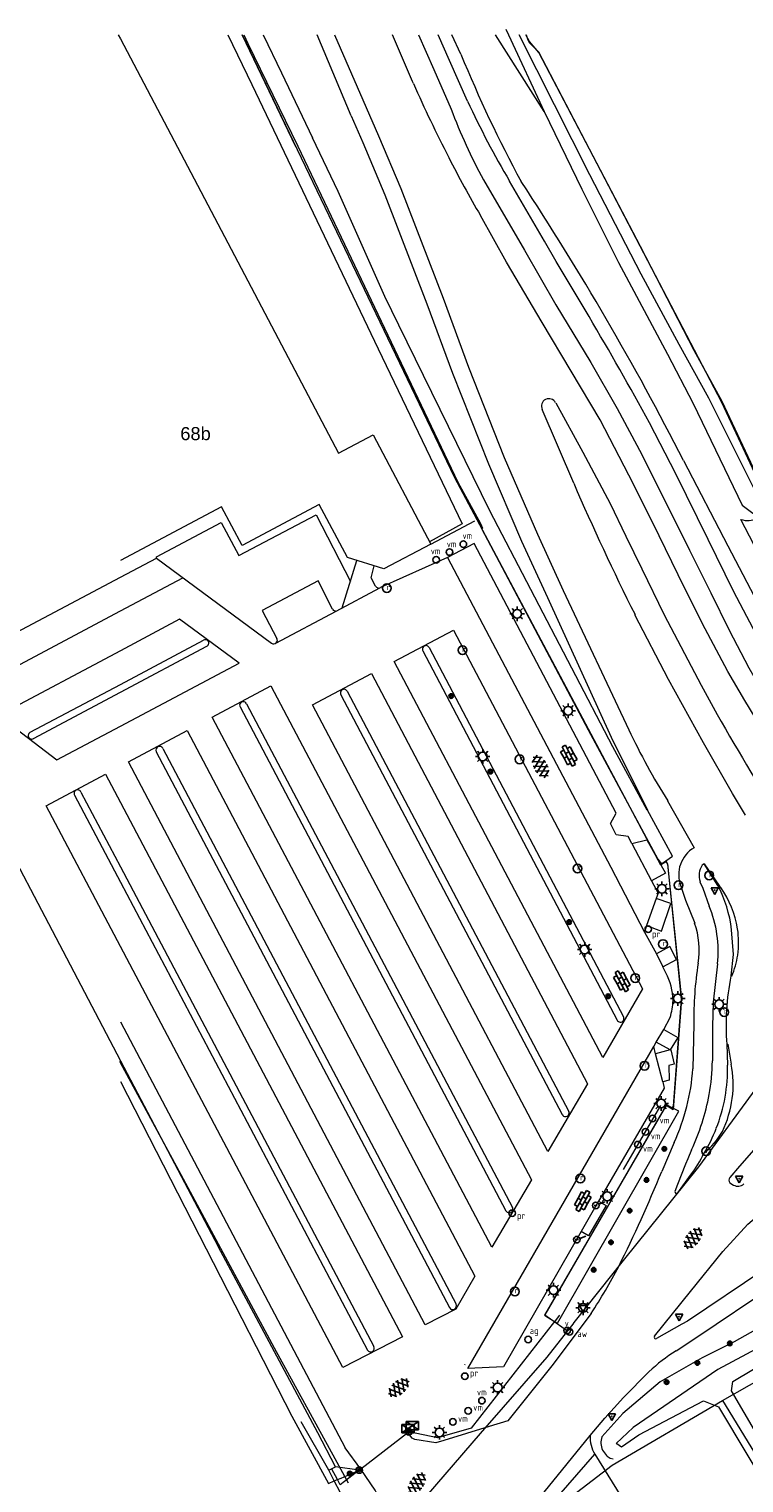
# Model space of a CAD drawing. Header units: metres. Extents: x 117922 to 130630, y 447724 to 454087.
# Tile 5 of 61: x 123987 to 124086, y 449801 to 450001. Entities that reach past the tile are written whole.
import ezdxf

# ---------------------------------------------------------------- set-up
doc = ezdxf.new("R2010")
doc.units = ezdxf.units.M
doc.layers.get('0').update_dxf_attribs({"color": 8})
for name, color, linetype, lineweight in [('B01', 8, 'Continuous', 0), ('G01', 8, 'Continuous', 0), ('G03', 8, 'Continuous', 0), ('T00', 8, 'Continuous', 0), ('T09', 8, 'Continuous', 0), ('T20', 8, 'Continuous', 0), ('V00', 8, 'Continuous', 0), ('W00', 8, 'Continuous', 0), ('Z02', 7, 'Continuous', 0)]:
    doc.layers.add(name, color=color, linetype=linetype, lineweight=lineweight)
for name, color, linetype in [('SYM-GV1', 8, 'Continuous'), ('SYM-OV4', 8, 'Continuous'), ('TOPOT14', 8, 'Continuous'), ('TOPOT20', 8, 'Continuous'), ('TOPOT21', 8, 'Continuous'), ('TOPOT23', 8, 'Continuous'), ('TOPOT26', 8, 'Continuous'), ('TOPOT31', 8, 'Continuous'), ('TOPOT35', 8, 'Continuous'), ('TOPOT52', 8, 'Continuous'), ('TOPOT63', 8, 'Continuous'), ('TOPOT79', 8, 'Continuous'), ('TOPOT82', 8, 'Continuous'), ('TOPOT85', 8, 'Continuous'), ('TOPOT94', 8, 'Continuous')]:
    doc.layers.add(name, color=color, linetype=linetype)
doc.styles.add('ISO', font='ISO')
doc.styles.add('Z02', font='arial.ttf', dxfattribs={"height": 1.8})

# ---------------------------------------------------------------- blocks, each defined once
blk = doc.blocks.new('asfalt6')
at = {"color": 0, "linetype": 'ByBlock', "lineweight": -2}
for p, q in [((-0.93, 0.18), (0.7, 1.13)), ((-0.89, -0.52), (0.89, 0.52)), ((-0.89, 0.52), (0.89, -0.52)), ((-0.76, 1.01), (0.3, 1.62)), ((-0.7, 1.13), (0.93, 0.18)), ((-0.3, 1.62), (0.76, 1.01)), ((-0.93, -0.18), (0.7, -1.13)), ((-0.76, -1.01), (0.3, -1.62)), ((-0.7, -1.13), (0.93, -0.18)), ((-0.3, -1.62), (0.76, -1.01))]:
    blk.add_line(p, q, dxfattribs=at)
blk = doc.blocks.new('paal')
at = {"color": 0}
for radius in [0.45, 0.2]:
    blk.add_circle((0, 0), radius, dxfattribs=at)
blk = doc.blocks.new('lichtmast')
at = {"color": 0}
for p, q in [((-0.6, 0), (-1, 0)), ((-0.71, 0.71), (-0.42, 0.42)), ((0, 0.6), (0, 1)), ((0.42, 0.42), (0.71, 0.71)), ((0.6, 0), (1, 0)), ((-0.42, -0.42), (-0.71, -0.71)), ((0, -0.6), (0, -1)), ((0.42, -0.42), (0.71, -0.71))]:
    blk.add_line(p, q, dxfattribs=at)
blk.add_circle((0, 0), 0.6, dxfattribs=at)
blk = doc.blocks.new('schk')
at = {"color": 0}
for p, q in [((0.86, 0.56), (-0.86, 0.56)), ((-0.86, 0.56), (-0.86, -0.56)), ((0.86, -0.56), (0.86, 0.56)), ((-0.86, -0.56), (0.86, -0.56))]:
    blk.add_line(p, q, dxfattribs=at)
at = {"color": 0, "linetype": 'Continuous'}
for p, q in [((-0.86, 0.56), (0.86, -0.56)), ((-0.86, -0.56), (0.86, 0.56))]:
    blk.add_line(p, q, dxfattribs=at)
blk = doc.blocks.new('vlaggenmast')
at = {"color": 0}
blk.add_circle((0, 0), 0.45, dxfattribs=at)
at = {"color": 0, "style": 'ISO'}
blk.add_attdef('VLAGGENMAST', (0.7, 0), '', height=0.9, dxfattribs=at)
blk = doc.blocks.new('boom')
at = {"color": 0}
for radius in [0.315, 0.225, 0.135]:
    blk.add_circle((0, 0), radius, dxfattribs=at)
blk = doc.blocks.new('afsl-water')
at = {"color": 0}
blk.add_circle((0, 0), 0.45, dxfattribs=at)
at = {"color": 0, "style": 'ISO'}
blk.add_attdef('AFSL-WATER', (0.7, 0), '', height=0.9, dxfattribs=at)
blk = doc.blocks.new('afsl-gas')
at = {"color": 0}
blk.add_circle((0, 0), 0.45, dxfattribs=at)
at = {"color": 0, "style": 'ISO'}
blk.add_attdef('AFSL-GAS', (0.7, 0), '', height=0.9, dxfattribs=at)
blk = doc.blocks.new('verkeersbord')
at = {"color": 0}
for p, q in [((0.5, 0.32), (-0.5, 0.32)), ((-0.5, 0.32), (0, -0.6)), ((0, -0.6), (0.5, 0.32))]:
    blk.add_line(p, q, dxfattribs=at)
blk = doc.blocks.new('verklikker')
at = {"color": 0}
blk.add_circle((0, 0), 0.45, dxfattribs=at)
at = {"color": 0, "style": 'ISO'}
blk.add_attdef('VERKLIKKER', (0.7, 0), '', height=0.9, dxfattribs=at)
blk = doc.blocks.new('aanduidingsbord')
at = {"color": 0}
for p, q in [((-0.81, -0.33), (0, 0)), ((-1.45, -0.5), (-1.01, -0.5))]:
    blk.add_line(p, q, dxfattribs=at)
blk.add_circle((-1.23, -0.5), 0.45, dxfattribs=at)
blk = doc.blocks.new('afvalbak')
at = {"color": 0}
blk.add_circle((0, 0), 0.45, dxfattribs=at)
at = {"color": 0, "style": 'ISO'}
blk.add_attdef('AFVALBAK', (0.7, 0), '', height=0.9, dxfattribs=at)
blk = doc.blocks.new('klinkers6')
at = {"color": 0, "linetype": 'ByBlock', "lineweight": -2}
for p, q in [((-0.25, 1), (-0.75, 1)), ((-0.75, 1), (-0.75, 0)), ((-0.25, 0), (-0.75, 0)), ((-0.75, 0), (-0.75, -1)), ((0.25, 1.5), (-0.25, 1.5)), ((-0.25, 1.5), (-0.25, 0.5)), ((0.25, 0.5), (-0.25, 0.5)), ((-0.25, 0.5), (-0.25, -0.5)), ((0.25, 0.5), (0.25, 1.5)), ((0.75, 1), (0.25, 1)), ((0.25, -0.5), (0.25, 0.5)), ((0.75, 0), (0.75, 1)), ((-0.75, -1), (-0.25, -1)), ((-0.25, -0.5), (-0.25, 0)), ((0.25, -0.5), (-0.25, -0.5)), ((-0.25, -0.5), (-0.25, -1.5)), ((-0.25, -1.5), (0.25, -1.5)), ((0.75, 0), (0.25, 0)), ((0.25, 0), (0.25, -0.5)), ((0.25, -1.5), (0.25, -0.5)), ((0.25, -1), (0.75, -1)), ((0.75, -1), (0.75, 0))]:
    blk.add_line(p, q, dxfattribs=at)
blk = doc.blocks.new('kolk')
at = {"color": 0}
blk.add_circle((0, 0), 0.6, dxfattribs=at)
at = {"color": 0, "linetype": 'Continuous', "style": 'ISO'}
blk.add_attdef('KOLK', (-0.04, -0.26), '', height=0.8, dxfattribs=at)
blk = doc.blocks.new('verkeersbord-pl')
at = {"color": 0, "linetype": 'Continuous'}
blk.add_circle((0, 0), 0.03, dxfattribs=at)

msp = doc.modelspace()

# ---------------------------------------------------------------- linework, layer by layer
at = {"layer": 'B01', "flags": 128}
for points in [[(123999.7, 450000), (124000, 449999.44)], [(124000, 449999.44), (124030.01, 449942.47), (124034.74, 449944.97), (124042.67, 449929.95)], [(124042.67, 449929.95), (124036.23, 449926.57), (124031.21, 449928.12), (124027.34, 449935.41), (124016.72, 449929.75), (124013.89, 449935.08), (124000, 449927.71)]]:
    msp.add_lwpolyline(points, dxfattribs=at)
at = {"layer": 'G01', "flags": 128}
for points in [[(124016.74, 450000), (124045.96, 449939.13)], [(124055.78, 450000), (124056, 449999.45), (124056.23, 449998.92)], [(124056.23, 449998.92), (124057.5, 449997.64), (124082.67, 449949.47), (124089.8, 449934.19)], [(124045.96, 449939.13), (124074.29, 449885.84)], [(124074.29, 449885.84), (124075.02, 449886.33), (124075.23, 449885.97), (124076.33, 449875.36)], [(124076.33, 449875.36), (124077.16, 449867.41), (124076.03, 449852.23)], [(124075.06, 449852.82), (124058.35, 449824)], [(124075.06, 449852.82), (124076.03, 449852.23)], [(124058.35, 449824), (124061.49, 449821.8)], [(124082.81, 449812.22), (124097.66, 449820.64), (124103.46, 449823.96)], [(124053.46, 449788.38), (124060.76, 449798.05), (124067.61, 449803.32), (124082.81, 449812.22)], [(124082.81, 449812.22), (124093.98, 449793.91), (124100.65, 449781.81), (124109.97, 449764.6)]]:
    msp.add_lwpolyline(points, dxfattribs=at)
at = {"layer": 'G03', "flags": 128}
for points in [[(124091.34, 449860.59), (124086.87, 449854.43), (124079.52, 449844.34), (124069.14, 449831.47), (124062.38, 449822.93)], [(124000, 449858.65), (123999.9, 449858.82)], [(124031.35, 449800.83), (124021.21, 449819.41), (124008.34, 449843.24), (124000, 449858.65)], [(124061.49, 449821.8), (124058.63, 449818.15), (124049.48, 449807.65), (124040.92, 449797.7), (124036.12, 449792.31)], [(124062.38, 449822.93), (124062.21, 449822.72), (124061.49, 449821.8)]]:
    msp.add_lwpolyline(points, dxfattribs=at)
at = {"layer": 'T00', "flags": 128}
for points in [[(124024.14, 449984.57), (124016.72, 450000)], [(124090.35, 449933.21), (124089.16, 449935.91), (124082.74, 449949.57), (124078.93, 449956.57), (124071.51, 449970.87), (124057.53, 449997.56), (124056.26, 449999.07), (124055.77, 450000)], [(124042.67, 449929.95), (124048.76, 449933.16)], [(124075.02, 449886.41), (124075.22, 449886.01), (124077.14, 449867.4), (124076.01, 449852.69), (124075.88, 449852.45)], [(124069.19, 449843.96), (124074.31, 449852.75)], [(124060.37, 449823.93), (124059.77, 449823.17), (124059.7, 449823.08), (124048.24, 449808.42), (124043.59, 449807.05), (124039.67, 449807.89), (124039.53, 449807.78), (124033.04, 449802.78), (124032.85, 449802.64), (124030.8, 449801.05), (124030.23, 449800.6), (124029.84, 449801.32), (124029.07, 449802.76)], [(124024.69, 449789.59), (124022.17, 449792.18), (124027.73, 449798.2), (124030.27, 449799.49), (124029.41, 449801.14), (124028.64, 449802.62)]]:
    msp.add_lwpolyline(points, dxfattribs=at)
at = {"layer": 'T09', "flags": 128}
for points in [[(124058.29, 449989.46), (124051.6, 449999.99), (124051.6, 450000)], [(124031.72, 449988.83), (124033.32, 449985.17), (124036.36, 449977.99), (124042.16, 449962.98), (124045.68, 449953.45), (124050.6, 449940.99), (124055.18, 449930.37), (124058.73, 449922.61), (124067.49, 449903.42), (124072.47, 449893.38)], [(124077.43, 449941.44), (124083.54, 449929.72), (124090.81, 449915.81)], [(124088.33, 449927.52), (124085.34, 449933.36)], [(124113.65, 449820.32), (124111.66, 449824.33), (124110.71, 449825.69), (124109.15, 449827.91), (124107.15, 449830), (124106.79, 449830.07), (124103.92, 449830.61), (124096.55, 449827.08), (124084.42, 449820.29), (124080.02, 449818.06), (124074.21, 449814.76), (124069.09, 449810.42), (124066.22, 449807.21)], [(124023.57, 449810.03), (124028.61, 449800.79), (124029.41, 449801.14), (124029.84, 449801.32), (124030.34, 449801.54), (124032.85, 449802.64), (124029.6, 449803.09)], [(124066.32, 449805.36), (124066.83, 449804.64), (124066.95, 449804.56), (124067.36, 449804.28), (124067.78, 449804.2)]]:
    msp.add_lwpolyline(points, dxfattribs=at)
at = {"layer": 'T09'}
for centre, radius, start, end in [((124216.19, 450066.72), 183.03, 202.2828, 208.3453), ((123726.63, 449763.01), 393.58, 26.9601, 33.4264), ((124086.27, 449935.9), 2.7, 249.8665, 348.0794), ((124068.43, 449806.41), 2.36, 160.0283, 206.3451)]:
    msp.add_arc(centre, radius, start, end, dxfattribs=at)
at = {"layer": 'T20', "flags": 128}
for points in [[(124031.72, 449988.83), (124027.04, 450000)], [(124046.83, 449997.31), (124045.59, 450000)]]:
    msp.add_lwpolyline(points, dxfattribs=at)
at = {"layer": 'V00', "flags": 128}
for points in [[(124014.79, 450000), (124018.05, 449993.18), (124035.46, 449956.8), (124046.99, 449932.75), (124042.52, 449930.29)], [(124029.44, 450000), (124033.32, 449991.07), (124033.79, 449989.99), (124035.48, 449986.12), (124038.55, 449978.87), (124044.38, 449963.79), (124047.89, 449954.28), (124052.78, 449941.89), (124057.34, 449931.34), (124060.88, 449923.59), (124069.91, 449904.44)], [(124040.31, 449993.32), (124040.19, 449993.59), (124037.4, 450000)], [(124040.99, 450000), (124043.1, 449995.22), (124045.49, 449989.79)], [(124047.74, 449990.87), (124045.27, 449996.44), (124043.7, 450000)], [(124049.94, 449980.04), (124055.59, 449970.36), (124059.89, 449962.88), (124064.71, 449954.94), (124068.32, 449948.61), (124071.72, 449942.27), (124078.27, 449929.14), (124081.19, 449923.26), (124083.7, 449918.12), (124086.45, 449912.97), (124089.16, 449908.17), (124090.82, 449905.24)], [(124064.45, 449961.24), (124059.95, 449968.83), (124058.34, 449971.6), (124053.51, 449979.88)], [(124089.65, 449902.34), (124088.77, 449903.52), (124088.86, 449903.57), (124085.88, 449908.48), (124083.52, 449912.46), (124080.01, 449919.07), (124076.7, 449925.73), (124073.24, 449932.87), (124069.91, 449939.46), (124065.96, 449947.03), (124058.02, 449960.42), (124053.08, 449968.72), (124049.51, 449975.15)], [(124062.34, 449938.36), (124058.02, 449948.47)], [(124059.86, 449949.4), (124063.61, 449942.61), (124067.34, 449935.54), (124069.53, 449931.05), (124071.72, 449926.56), (124074.8, 449920.25), (124079.86, 449910.57)], [(124090.67, 449911.66), (124088.39, 449915.73), (124084.3, 449923.51), (124080.84, 449930.61), (124076.37, 449939.63), (124072.78, 449946.64)], [(124004.95, 449928.03), (124004.96, 449928.22), (124013.85, 449932.92), (124016.27, 449928.39), (124026.9, 449933.98), (124031.64, 449924.82)], [(124070.35, 449888.78), (124069.85, 449889.76), (124068.17, 449889.97), (124067.41, 449891.53), (124068.18, 449892.95), (124048.64, 449930.05), (124044.98, 449928.12)], [(124000, 449925.41), (124004.94, 449928.03), (124020.79, 449916.33)], [(124030.48, 449921.19), (124032.53, 449927.7)], [(124044.98, 449928.12), (124035.78, 449923.98)], [(124044.98, 449928.12), (124067.43, 449885.54), (124072.06, 449876.62)], [(124035.07, 449924.2), (124034.49, 449925.31), (124034.91, 449926.97)], [(123978.85, 449914.21), (124000, 449925.41)], [(124000, 449920.78), (124008.59, 449925.34)], [(124029.18, 449921.01), (124027.19, 449924.89), (124019.48, 449920.85), (124021.51, 449917)], [(124029.68, 449920.76), (124035.66, 449923.94)], [(123978.45, 449914.15), (123982.69, 449911.57), (124000, 449920.78)], [(124016.32, 449913.6), (124008.13, 449919.62), (124000, 449915.3)], [(124021.35, 449916.34), (124029.68, 449920.76)], [(124085.95, 449892.69), (124084.17, 449895.67), (124080.18, 449902.63), (124075.36, 449911.36), (124070.77, 449920.26)], [(124071.81, 449868.83), (124066.33, 449859.35), (124037.63, 449913.82), (124045.81, 449918.13), (124071.81, 449868.83)], [(124000, 449910.68), (124011.44, 449916.74)], [(124000, 449909.59), (124011.86, 449915.92)], [(124042.46, 449915.73), (124069.19, 449864.98)], [(124000, 449915.3), (123983.23, 449906.41), (123991.26, 449900.28), (124000, 449904.93)], [(124000, 449904.93), (124016.32, 449913.6)], [(124041.59, 449915.27), (124068.31, 449864.52)], [(124064.26, 449855.74), (124058.8, 449846.45), (124026.41, 449907.87), (124034.53, 449912.16), (124064.26, 449855.74)], [(123987.58, 449904.1), (124000, 449910.68)], [(123988.06, 449903.22), (124000, 449909.59)], [(124056.52, 449842.53), (124051.09, 449833.28), (124012.61, 449906.17), (124020.69, 449910.48), (124056.52, 449842.53)], [(124031.18, 449909.72), (124061.66, 449851.94)], [(124016.45, 449907.57), (124053.02, 449838.28)], [(124017.32, 449908.02), (124053.91, 449838.75)], [(124030.31, 449909.25), (124060.77, 449851.51)], [(124048.76, 449829.29), (124046.11, 449824.78), (124041.93, 449822.6), (124001.1, 449900.01), (124009.17, 449904.32), (124048.76, 449829.29)], [(124005.83, 449901.88), (124046.16, 449825.47)], [(124004.92, 449901.41), (124045.25, 449824.97)], [(124000, 449874.61), (123989.76, 449893.97), (123997.95, 449898.31), (124000, 449894.43)], [(123994.56, 449895.87), (124000, 449885.57)], [(123993.68, 449895.43), (124000, 449883.46)], [(124000, 449894.43), (124038.8, 449820.98)], [(124075.28, 449894.66), (124075.26, 449894.65), (124078.92, 449888.22)], [(124070.35, 449888.78), (124072.39, 449889.31), (124074.97, 449884.71), (124073.04, 449883.68)], [(124070.35, 449888.78), (124073.04, 449883.68)], [(124080.27, 449886.01), (124080.03, 449885.8)], [(124080.27, 449886.01), (124082.29, 449883.08), (124082.55, 449882.72)], [(124082.18, 449883.03), (124080.27, 449886.01)], [(124000, 449885.57), (124034.85, 449819.62)], [(124073.04, 449883.68), (124073.97, 449881.95), (124073.69, 449881.22)], [(124000, 449883.46), (124033.98, 449819.12)], [(124077.07, 449882.95), (124077.39, 449881.96), (124077.73, 449880.99), (124078.98, 449877.84)], [(124079.71, 449883.53), (124080.12, 449882.66), (124080.95, 449880.2)], [(124072.36, 449877.51), (124074.42, 449876.74), (124075.71, 449880.53), (124073.69, 449881.22)], [(124073.69, 449881.22), (124072.36, 449877.51)], [(124072.36, 449877.51), (124072.06, 449876.62)], [(124072.06, 449876.62), (124073.74, 449873.64)], [(124083.98, 449870.58), (124084.33, 449873.53), (124084.06, 449876.94)], [(124038.8, 449820.98), (124030.6, 449816.74), (124000, 449874.61)], [(124074.59, 449871.82), (124076.48, 449872.85), (124075.55, 449874.63), (124073.74, 449873.64)], [(124073.74, 449873.64), (124074.59, 449871.82)], [(124075.02, 449870.99), (124074.59, 449871.82)], [(124082.13, 449872.24), (124081.51, 449866.98), (124081.42, 449863.65), (124081.41, 449858.91)], [(124084.09, 449870.55), (124083.98, 449870.58)], [(124000, 449864.27), (124030.92, 449805.7)], [(124074.74, 449863.24), (124075.59, 449864.88)], [(124078.87, 449863.98), (124078.74, 449857.81)], [(124073.68, 449861.47), (124074.74, 449863.24)], [(124074.74, 449863.24), (124076.64, 449862.11), (124075.6, 449860.4)], [(124047.79, 449816.61), (124073.34, 449860.87)], [(124073.34, 449860.87), (124073.68, 449861.47)], [(124073.57, 449859.85), (124073.34, 449860.87)], [(124075.6, 449860.4), (124073.57, 449859.85)], [(124074.59, 449856), (124073.57, 449859.85)], [(124075.6, 449860.4), (124073.68, 449861.47)], [(124075.6, 449860.4), (124075.69, 449860.43), (124076.17, 449858.47), (124075.44, 449858.29), (124075.46, 449856.25), (124074.59, 449856)], [(124083.42, 449861.19), (124083.55, 449861.2), (124084.01, 449858.47)], [(124083.42, 449861.19), (124083.49, 449858.33)], [(124074.59, 449856), (124074.8, 449855.16), (124066.18, 449840.3), (124065.77, 449839.61)], [(124076.17, 449847.68), (124074.44, 449843.7)], [(124088.42, 449848.12), (124085.14, 449844.41), (124083.81, 449842.86)], [(124078.56, 449846.66), (124078.04, 449845.44), (124077.72, 449844.7), (124076.6, 449841.9), (124076.27, 449840.95)], [(124076.67, 449840.74), (124078.42, 449843.2)], [(124083.83, 449842.12), (124084.33, 449841.83)], [(124065.77, 449839.61), (124066.79, 449839.02), (124064.37, 449834.83), (124063.36, 449835.42)], [(124065.77, 449839.61), (124063.36, 449835.42)], [(124073.45, 449821.07), (124078.41, 449827.21), (124082.86, 449832.67), (124086.3, 449836.46), (124088.67, 449838.46)], [(124063.36, 449835.42), (124052.68, 449816.84), (124047.79, 449816.61)], [(124096.01, 449834.35), (124093.41, 449833.19), (124091.02, 449831.81), (124088.49, 449830.19), (124078.01, 449823.12), (124077.2, 449822.68), (124073.71, 449820.72)], [(124076.43, 449819.04), (124079.4, 449820.99), (124089.64, 449827.89), (124092.85, 449829.94)], [(124064.72, 449824.15), (124059.34, 449816.96), (124053.27, 449809.39), (124050.71, 449808.65), (124044.49, 449806.71), (124043.4, 449806.37), (124040.48, 449806.84), (124040.14, 449807.03), (124039.53, 449807.78), (124039.22, 449808.2)], [(124047.35, 449817.1), (124047.4, 449817.19)], [(124064.61, 449807.39), (124066.61, 449809.77), (124069.17, 449812.61), (124072.69, 449816.14)], [(124035.11, 449790.71), (124037.5, 449790.56), (124037.4, 449792.18), (124037.19, 449793.66), (124037.17, 449793.79), (124036.87, 449795.08), (124036.49, 449796.34), (124035.71, 449798.5), (124035.03, 449799.88), (124033.04, 449802.78), (124030.92, 449805.7)], [(124058.28, 449799.61), (124064.61, 449807.39)], [(124060.31, 449799.14), (124065.25, 449804.83)], [(124065.25, 449804.83), (124071.56, 449794.59)]]:
    msp.add_lwpolyline(points, dxfattribs=at)
at = {"layer": 'V00'}
for centre, radius, start, end in [((124210.59, 450068.04), 185.96, 203.6916, 207.1652), ((124112.36, 450014.46), 71.28, 200.2477, 208.8685), ((124161.87, 450043.85), 125.83, 204.9036, 210.5589), ((124173.88, 450048.3), 144.28, 206.8487, 210.4647), ((123648.47, 449714.17), 483.82, 28.7179, 30.7085), ((124058.94, 449948.93), 1.03, 27.3156, 206.4134), ((124380.93, 450075.88), 347.01, 203.348, 206.6448), ((124035.54, 449924.45), 0.531, 208.693, 297.0332), ((124029.63, 449921.29), 0.533, 211.9905, 275.6992), ((124011.69, 449916.35), 0.463, 291.7934, 122.7808), ((124021.08, 449916.74), 0.504, 235.4481, 30.1815), ((124042.02, 449915.51), 0.491, 27.35, 209.2753), ((124030.74, 449909.5), 0.494, 26.2606, 210.3488), ((124323.59, 450042.63), 277.21, 208.4486, 212.2483), ((124016.88, 449907.8), 0.492, 26.5557, 208.5544), ((123987.81, 449903.65), 0.501, 116.3417, 300.9341), ((124151.08, 449942.62), 89.7, 205.1921, 212.3192), ((124005.38, 449901.64), 0.509, 28.2303, 206.3108), ((123994.11, 449895.67), 0.492, 24.4287, 209.2749), ((124081.06, 449884.51), 4.28, 119.9598, 201.4253), ((124082.19, 449884.35), 2.61, 146.0913, 198.2635), ((124065.81, 449874.63), 18.4, 7.2207, 27.1633), ((124071.72, 449874.96), 13.33, 9.1085, 35.6253), ((124066.13, 449873.94), 16.09, 353.9529, 22.8938), ((124068.29, 449874.13), 11.31, 350.9194, 19.1612), ((124072.5, 449875.19), 12.52, 351.9899, 8.642), ((124127.83, 449864.71), 48.97, 171.0328, 180.8602), ((124073.2, 449875.18), 11.83, 336.9696, 351.5384), ((124067.15, 449866.94), 8.86, 1.7443, 27.2109), ((124115.52, 449863.97), 32.23, 168.1765, 184.9611), ((124068.97, 449867.25), 7.03, 340.304, 359.6548), ((124068.76, 449864.73), 0.494, 205.2753, 29.5666), ((124049.09, 449859.94), 29.72, 335.6435, 355.8876), ((124054.15, 449859.05), 27.26, 349.8779, 359.7155), ((124061.65, 449857.72), 21.85, 338.279, 1.5884), ((124069.26, 449855.69), 15.01, 334.4106, 10.679), ((124047.29, 449860.85), 34.33, 335.5889, 348.9354), ((124061.22, 449851.73), 0.492, 206.0961, 26.2527), ((124060.71, 449857.96), 22.82, 328.9691, 338.5842), ((124073.61, 449854.37), 10.53, 309.1216, 330.6672), ((124063.56, 449854.37), 18.59, 323.0678, 333.9452), ((123904.57, 449912.65), 183.33, 333.4249, 337.9086), ((124084.25, 449842.5), 0.569, 140.6205, 221.5531), ((124084.93, 449842.84), 1.17, 239.1549, 314.2507), ((124076.49, 449840.89), 0.226, 165.0578, 319.6064), ((124053.47, 449838.51), 0.502, 206.727, 28.8539), ((123996.92, 449868.45), 80.99, 326.8413, 332.1596), ((124045.69, 449825.24), 0.519, 210.8996, 26.2332), ((124034.41, 449819.38), 0.502, 210.0465, 28.8059), ((124073.62, 449820.92), 0.225, 140.7405, 293.6289), ((124090.09, 449797.5), 25.51, 122.3742, 133.03), ((124039.63, 449808.35), 0.438, 132.0233, 200.187), ((124069.07, 449807.15), 4.47, 176.9169, 211.2398)]:
    msp.add_arc(centre, radius, start, end, dxfattribs=at)
at = {"layer": 'W00', "flags": 128}
for points in [[(124016.97, 450000), (124017.54, 449998.8), (124024.38, 449984.7), (124046.41, 449938.46), (124049.54, 449932.79), (124049.81, 449932.16), (124049.68, 449932.12), (124064.33, 449904.42), (124073.91, 449886.64), (124074.4, 449885.98), (124075.02, 449886.41), (124075.92, 449887.03), (124072.47, 449893.38)], [(124019.62, 450000), (124022.13, 449994.75), (124026.4, 449985.84)], [(124053, 450000.78), (124053.37, 450000)], [(124053.37, 450000), (124058.29, 449989.46)], [(124058.29, 449989.46), (124063.46, 449978.79), (124068.51, 449968.69), (124075.23, 449956.06), (124078.77, 449949.28), (124085.5, 449935.32), (124086.98, 449934.21), (124087.33, 449934.41), (124087.73, 449936.48), (124085.85, 449940.22), (124080.94, 449950.03), (124076.86, 449957.41), (124071.63, 449967.1), (124064.55, 449980.74), (124054.83, 450000)], [(124072.47, 449893.38), (124072.46, 449893.4), (124067.74, 449902.08), (124050.8, 449934.54), (124038.31, 449960.05), (124036.36, 449963.99), (124029.94, 449978.45), (124026.4, 449985.84)], [(123974.23, 449907.97), (124000, 449858.93)], [(124000, 449858.93), (124013.42, 449833.39)], [(124000, 449856.08), (124023.57, 449810.03)], [(124075.1, 449852.84), (124058.31, 449823.94), (124059.7, 449823.08), (124060.1, 449822.83), (124076.8, 449851.98), (124075.88, 449852.45), (124075.1, 449852.84)], [(124027.13, 449807.75), (124013.42, 449833.39)], [(124108.15, 449824.72), (124106.87, 449826.67), (124104.06, 449828.19), (124099.2, 449825.59), (124082.15, 449816.45), (124070.5, 449808.51), (124068.19, 449806.3), (124068.25, 449806.27), (124068.91, 449805.85), (124071.29, 449807.49), (124080.17, 449812.16), (124082.24, 449811.35), (124102.55, 449777.43), (124104.49, 449778.57), (124084.06, 449813.54), (124084.23, 449814.83), (124095.14, 449821.32), (124100.12, 449823.89), (124102.11, 449824.91), (124103.78, 449825.08), (124104.98, 449824.67), (124105.79, 449823.28)], [(124028.64, 449802.62), (124024.87, 449809.27)], [(124028.64, 449802.62), (124029.11, 449802.85), (124029.6, 449803.09), (124027.13, 449807.75)]]:
    msp.add_lwpolyline(points, dxfattribs=at)

# ---------------------------------------------------------------- block references
at = {"layer": 'SYM-GV1'}
for p, rotation in [((124057.79, 449899.39), 28.06225154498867), ((124078.76, 449834.52), 322.7731327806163), ((124038.28, 449813.97), 310.1373404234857), ((124040.77, 449800.77), 325.9892050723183)]:
    msp.add_blockref('asfalt6', p, dxfattribs=dict(at, rotation=rotation))
at = {"layer": 'SYM-OV4'}
for p, rotation in [((124061.67, 449900.86), 27.7431047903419), ((124068.96, 449869.86), 28.06225154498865), ((124063.59, 449839.64), 150.9606936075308)]:
    msp.add_blockref('klinkers6', p, dxfattribs=dict(at, rotation=rotation))
at = {"layer": 'TOPOT14'}
for p in [(124039.56, 449808.33), (124040.14, 449808.75)]:
    msp.add_blockref('schk', p, dxfattribs=at)
at = {"layer": 'TOPOT20'}
for p in [(124066.6, 449839.53), (124064.01, 449834.82)]:
    msp.add_blockref('aanduidingsbord', p, dxfattribs=at)
at = {"layer": 'TOPOT21'}
for p in [(124054.57, 449920.38), (124061.57, 449907.05), (124049.82, 449900.76), (124074.48, 449882.55), (124063.85, 449874.23), (124076.67, 449867.48), (124082.34, 449866.68), (124074.36, 449853.04), (124066.96, 449840.28), (124059.55, 449827.37), (124063.62, 449824.96), (124051.88, 449813.98), (124043.88, 449807.82)]:
    msp.add_blockref('lichtmast', p, dxfattribs=at)
at = {"layer": 'TOPOT23'}
ref = msp.add_blockref('kolk', (124036.64, 449923.91), dxfattribs=at)
ref.add_attrib('KOLK', 'r', (124036.6, 449923.65), dxfattribs={"color": 0, "height": 0.8, "style": 'ISO'})
ref = msp.add_blockref('kolk', (124047.04, 449915.38), dxfattribs=at)
ref.add_attrib('KOLK', 'r', (124046.99, 449915.12), dxfattribs={"color": 0, "height": 0.8, "style": 'ISO'})
ref = msp.add_blockref('kolk', (124054.9, 449900.37), dxfattribs=at)
ref.add_attrib('KOLK', 'r', (124054.86, 449900.11), dxfattribs={"color": 0, "height": 0.8, "style": 'ISO'})
ref = msp.add_blockref('kolk', (124062.87, 449885.35), dxfattribs=at)
ref.add_attrib('KOLK', 'r', (124062.83, 449885.09), dxfattribs={"color": 0, "height": 0.8, "style": 'ISO'})
ref = msp.add_blockref('kolk', (124076.76, 449883.05), dxfattribs=at)
ref.add_attrib('KOLK', 'r', (124076.72, 449882.79), dxfattribs={"color": 0, "height": 0.8, "style": 'ISO'})
ref = msp.add_blockref('kolk', (124080.99, 449884.41), dxfattribs=at)
ref.add_attrib('KOLK', 'r', (124080.95, 449884.14), dxfattribs={"color": 0, "height": 0.8, "style": 'ISO'})
ref = msp.add_blockref('kolk', (124074.62, 449874.97), dxfattribs=at)
ref.add_attrib('KOLK', 'r', (124074.58, 449874.71), dxfattribs={"color": 0, "height": 0.8, "style": 'ISO'})
ref = msp.add_blockref('kolk', (124070.81, 449870.29), dxfattribs=at)
ref.add_attrib('KOLK', 'r', (124070.76, 449870.03), dxfattribs={"color": 0, "height": 0.8, "style": 'ISO'})
ref = msp.add_blockref('kolk', (124083.05, 449865.61), dxfattribs=at)
ref.add_attrib('KOLK', 'r', (124083.01, 449865.35), dxfattribs={"color": 0, "height": 0.8, "style": 'ISO'})
ref = msp.add_blockref('kolk', (124072.09, 449858.24), dxfattribs=at)
ref.add_attrib('KOLK', 'r', (124072.05, 449857.98), dxfattribs={"color": 0, "height": 0.8, "style": 'ISO'})
ref = msp.add_blockref('kolk', (124080.55, 449846.47), dxfattribs=at)
ref.add_attrib('KOLK', 'r', (124080.51, 449846.21), dxfattribs={"color": 0, "height": 0.8, "style": 'ISO'})
ref = msp.add_blockref('kolk', (124063.25, 449842.72), dxfattribs=at)
ref.add_attrib('KOLK', 'r', (124063.21, 449842.46), dxfattribs={"color": 0, "height": 0.8, "style": 'ISO'})
ref = msp.add_blockref('kolk', (124054.26, 449827.19), dxfattribs=at)
ref.add_attrib('KOLK', 'r', (124054.21, 449826.93), dxfattribs={"color": 0, "height": 0.8, "style": 'ISO'})
at = {"layer": 'TOPOT26'}
for p in [(124045.48, 449909.07), (124050.88, 449898.68), (124061.72, 449877.99), (124067.08, 449867.79), (124031.54, 449802.15)]:
    msp.add_blockref('boom', p, dxfattribs=at)
at = {"layer": 'TOPOT26', "lineweight": 0}
for p in [(124074.8, 449846.81), (124072.35, 449842.53), (124070.04, 449838.31), (124067.47, 449833.95), (124065.09, 449830.18), (124083.82, 449820.05), (124079.35, 449817.37), (124075.12, 449814.73)]:
    msp.add_blockref('boom', p, dxfattribs=at)
at = {"layer": 'TOPOT31'}
ref = msp.add_blockref('verklikker', (124061.43, 449821.81), dxfattribs=at)
ref.add_attrib('VERKLIKKER', 'v', (124061.1, 449822.37), dxfattribs={"color": 0, "height": 0.9, "style": 'ISO'})
at = {"layer": 'TOPOT35'}
ref = msp.add_blockref('afvalbak', (124072.6, 449877.01), dxfattribs=at)
ref.add_attrib('AFVALBAK', 'pr', (124073.12, 449875.9), dxfattribs={"color": 0, "height": 0.9, "style": 'ISO'})
ref = msp.add_blockref('afvalbak', (124053.87, 449837.96), dxfattribs=at)
ref.add_attrib('AFVALBAK', 'pr', (124054.55, 449837.17), dxfattribs={"color": 0, "height": 0.9, "style": 'ISO'})
ref = msp.add_blockref('afvalbak', (124047.37, 449815.53), dxfattribs=at)
ref.add_attrib('AFVALBAK', 'pr', (124048.07, 449815.53), dxfattribs={"color": 0, "height": 0.9, "style": 'ISO'})
at = {"layer": 'TOPOT52'}
for p in [(124039.67, 449807.89), (124032.85, 449802.64)]:
    msp.add_blockref('paal', p, dxfattribs=at)
at = {"layer": 'TOPOT63'}
for p in [(124081.73, 449882.39), (124085.1, 449842.72), (124076.84, 449823.74), (124067.57, 449810.04)]:
    msp.add_blockref('verkeersbord-pl', p, dxfattribs=at)
at = {"layer": 'TOPOT79'}
ref = msp.add_blockref('afsl-water', (124061.76, 449821.65), dxfattribs=at)
ref.add_attrib('AFSL-WATER', 'aw', (124062.85, 449820.92), dxfattribs={"color": 0, "height": 0.9, "style": 'ISO'})
at = {"layer": 'TOPOT82'}
ref = msp.add_blockref('afsl-gas', (124056.09, 449820.59), dxfattribs=at)
ref.add_attrib('AFSL-GAS', 'ag', (124056.3, 449821.34), dxfattribs={"color": 0, "height": 0.9, "style": 'ISO'})
at = {"layer": 'TOPOT85'}
for p in [(124081.73, 449882.39), (124085.1, 449842.72), (124063.62, 449824.96), (124076.84, 449823.74), (124067.57, 449810.04)]:
    msp.add_blockref('verkeersbord', p, dxfattribs=at)
at = {"layer": 'TOPOT94'}
ref = msp.add_blockref('vlaggenmast', (124045.26, 449928.87), dxfattribs=at)
ref.add_attrib('VLAGGENMAST', 'vm', (124044.88, 449929.53), dxfattribs={"color": 0, "height": 0.9, "style": 'ISO'})
ref = msp.add_blockref('vlaggenmast', (124047.16, 449929.94), dxfattribs=at)
ref.add_attrib('VLAGGENMAST', 'vm', (124047.05, 449930.66), dxfattribs={"color": 0, "height": 0.9, "style": 'ISO'})
ref = msp.add_blockref('vlaggenmast', (124043.43, 449927.81), dxfattribs=at)
ref.add_attrib('VLAGGENMAST', 'vm', (124042.68, 449928.57), dxfattribs={"color": 0, "height": 0.9, "style": 'ISO'})
ref = msp.add_blockref('vlaggenmast', (124072.22, 449849.16), dxfattribs=at)
ref.add_attrib('VLAGGENMAST', 'vm', (124072.95, 449848.13), dxfattribs={"color": 0, "height": 0.9, "style": 'ISO'})
ref = msp.add_blockref('vlaggenmast', (124073.18, 449850.99), dxfattribs=at)
ref.add_attrib('VLAGGENMAST', 'vm', (124074.16, 449850.29), dxfattribs={"color": 0, "height": 0.9, "style": 'ISO'})
ref = msp.add_blockref('vlaggenmast', (124071.16, 449847.39), dxfattribs=at)
ref.add_attrib('VLAGGENMAST', 'vm', (124071.87, 449846.42), dxfattribs={"color": 0, "height": 0.9, "style": 'ISO'})
ref = msp.add_blockref('vlaggenmast', (124049.72, 449812.18), dxfattribs=at)
ref.add_attrib('VLAGGENMAST', 'vm', (124049.03, 449812.91), dxfattribs={"color": 0, "height": 0.9, "style": 'ISO'})
ref = msp.add_blockref('vlaggenmast', (124045.73, 449809.26), dxfattribs=at)
ref.add_attrib('VLAGGENMAST', 'vm', (124046.43, 449809.26), dxfattribs={"color": 0, "height": 0.9, "style": 'ISO'})
ref = msp.add_blockref('vlaggenmast', (124047.82, 449810.79), dxfattribs=at)
ref.add_attrib('VLAGGENMAST', 'vm', (124048.52, 449810.79), dxfattribs={"color": 0, "height": 0.9, "style": 'ISO'})

# ---------------------------------------------------------------- texts
at = {"layer": 'Z02', "linetype": 'Continuous', "insert": (124008.23, 449944.23), "char_height": 1.8, "attachment_point": 7, "line_spacing_factor": 0.8, "style": 'Z02'}
msp.add_mtext('{\\C256;68b}', dxfattribs=at)

doc.saveas('drawing.dxf')
